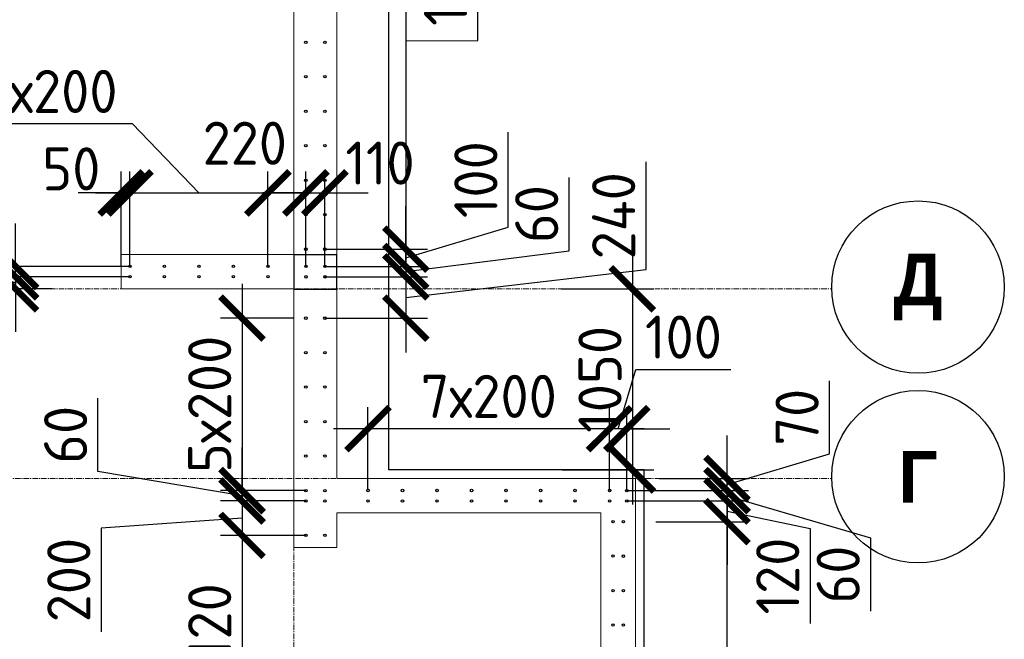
# Model space of a CAD drawing. Header units: millimetres. Extents: x -56135 to 1694203, y -446411 to -23139.
# Tile 245 of 256: x 1005969 to 1011676, y -118432 to -114838. Entities that reach past the tile are written whole.
import ezdxf

# ---------------------------------------------------------------- set-up
doc = ezdxf.new("R2010")
doc.units = ezdxf.units.MM
for name, pattern in [('01 Штриховая _4 мм_', [6, 3.5, -2.5]), ('______5', [1100, 800, -100, 100, -100]), ('HIDDEN2', [4.7625, 3.175, -1.5875]), ('осевая', [50.8, 31.75, -6.35, 6.35, -6.35])]:
    doc.linetypes.add(name, pattern=pattern)
for name, color, linetype, lineweight in [('0 Фундамент', 5, 'Continuous', 30), ('1 Стены', 3, 'Continuous', 30), ('Оси', 40, '______5', 18), ('РАЗМЕРЫ', 1, 'Continuous', 9), ('СТЕНЫ', 3, 'Continuous', 30)]:
    doc.layers.add(name, color=color, linetype=linetype, lineweight=lineweight)
doc.styles.add('Century Gothic', font='GOTHIC.TTF')
doc.styles.add('GOST-2.304_Type-B', font='GOST_Common.ttf')
doc.dimstyles.new('СПДС', dxfattribs={"dimscale": 100, "dimtxt": 2.5, "dimasz": 2.5, "dimexe": 1.25, "dimexo": 0, "dimtad": 1, "dimdec": 0, "dimtxsty": 'GOST-2.304_Type-B', "dimblk": 'ARCHTICK', "dimcen": 2.5, "dimdle": 2, "dimadec": 0, "dimazin": 2, "dimtfac": 0.75, "dimtdec": 0, "dimtmove": 1, "dimatfit": 3, "dimfxl": 1, "dimtolj": 1, "dimarcsym": 1})

# ---------------------------------------------------------------- blocks, each defined once
blk = doc.blocks.new('NSY101')
at = {"color": 0, "linetype": 'ByBlock', "lineweight": -2}
blk.add_circle((0, 0), 50, dxfattribs=at)
blk = doc.blocks.new('оси 2.2-2.3')
at = {"layer": 'Оси', "color": 16, "linetype": 'осевая', "lineweight": 0, "transparency": 33554687}
for p, q in [((521254.5, -104267.9), (521254.9, -134893.5)), ((468076.3, -116595.4), (524372.9, -116595.4)), ((468076.3, -117695.4), (524372.9, -117695.4))]:
    blk.add_line(p, q, dxfattribs=at)
at = {"layer": 'Оси', "color": 16, "linetype": 'Continuous', "lineweight": 25, "transparency": 33554687, "xscale": 9.999999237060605, "yscale": 9.999999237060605, "zscale": 9.999999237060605}
for p in [(524872.8, -116585.2), (524872.8, -117685.2)]:
    blk.add_blockref('NSY101', p, dxfattribs=at)
at = {"layer": 'Оси', "color": 16, "linetype": 'Continuous', "lineweight": 25, "transparency": 33554687, "char_height": 300, "attachment_point": 5, "style": 'Century Gothic'}
for s, insert, width in [('\\A1;{\\fCentury Gothic|i0|b1;\\H300.000000;\\W1.000000;\\C16;Д}\\P', (524872.8, -116585.2), 470), ('\\A1;{\\fCentury Gothic|i0|b1;\\H300.000000;\\W1.000000;\\C16;Г}\\P', (524872.8, -117685.2), 345)]:
    blk.add_mtext(s, dxfattribs=dict(at, insert=insert, width=width))
blk = doc.blocks.new('_ArchTick')
at = {"color": 0, "linetype": 'ByBlock', "const_width": 0.15}
blk.add_lwpolyline([(-0.5, -0.5), (0.5, 0.5)], dxfattribs=at)
blk = doc.blocks.new('*D281')
at = {"layer": 'DEFPOINTS', "color": 0, "transparency": 16777216}
for p in [(1009108, -116399.2), (1009113.7, -117449.2), (1009520.2, -117449.2)]:
    blk.add_point(p, dxfattribs=at)
at = {"layer": 'РАЗМЕРЫ', "color": 0, "lineweight": -2, "transparency": 16777216}
for p, q in [((1009520.2, -116199.2), (1009520.2, -117649.2)), ((1009108, -116399.2), (1009645.2, -116399.2)), ((1009113.7, -117449.2), (1009645.2, -117449.2))]:
    blk.add_line(p, q, dxfattribs=at)
at = {"layer": 'РАЗМЕРЫ', "color": 0, "lineweight": -2, "transparency": 16777216, "xscale": 250, "yscale": 250, "zscale": 250}
for p, rotation in [((1009520.2, -116399.2), 90), ((1009520.2, -117449.2), 270)]:
    blk.add_blockref('_ArchTick', p, dxfattribs=dict(at, rotation=rotation))
at = {"layer": 'РАЗМЕРЫ', "color": 0, "transparency": 16777216, "insert": (1009332.7, -116924.2), "char_height": 250, "attachment_point": 5, "rotation": 90, "style": 'GOST-2.304_Type-B'}
blk.add_mtext('\\A1;1050', dxfattribs=at)
blk = doc.blocks.new('стены тп')
at = {"layer": '1 Стены', "color": 252, "linetype": 'HIDDEN2', "lineweight": 0, "true_color": 0x939598}
for p, q in [((909640.6, -198725.6), (909640.6, -187275.6)), ((909390.6, -187525.6), (909390.6, -197425.6)), ((909390.6, -197425.6), (908390.4, -197425.6)), ((908390.4, -197425.6), (908390.4, -197545.6)), ((908390.4, -197545.6), (908390.4, -197625.6)), ((908390.4, -197625.6), (909390.6, -197625.6)), ((909390.6, -197625.6), (909390.6, -199125.6)), ((911370.6, -198725.6), (909640.6, -198725.6)), ((911370.6, -198925.6), (911370.6, -198725.6)), ((909640.6, -198925.6), (911170.6, -198925.6)), ((909640.6, -199125.6), (909640.6, -198925.6)), ((911170.6, -198925.6), (911170.6, -207025.6)), ((911370.6, -207225.6), (911370.6, -198925.6)), ((909640.6, -199125.6), (909390.6, -199125.6))]:
    blk.add_line(p, q, dxfattribs=at)
blk = doc.blocks.new('*D616')
at = {"layer": 'DEFPOINTS', "color": 0, "transparency": 16777216}
for p in [(1009488.2, -117629.5, -16.6), (1010069, -117629.5), (1009656.6, -117749.5)]:
    blk.add_point(p, dxfattribs=at)
at = {"layer": 'РАЗМЕРЫ', "color": 0, "lineweight": -2, "transparency": 16777216}
for p, q in [((1010069, -117629.5), (1010069, -117379.5)), ((1009488.2, -117629.5), (1010194, -117629.5)), ((1010069, -117749.5), (1010069, -117629.5)), ((1010069, -117749.5), (1010069, -117629.5)), ((1010069, -117689.5), (1010550.4, -117789.9)), ((1009656.6, -117749.5), (1010194, -117749.5)), ((1010069, -117749.5), (1010069, -117999.5)), ((1010550.4, -117789.9), (1010550.4, -118339.9))]:
    blk.add_line(p, q, dxfattribs=at)
at = {"layer": 'РАЗМЕРЫ', "color": 0, "lineweight": -2, "transparency": 16777216, "xscale": 250, "yscale": 250, "zscale": 250}
for p, rotation in [((1010069, -117629.5), 270), ((1010069, -117749.5), 90)]:
    blk.add_blockref('_ArchTick', p, dxfattribs=dict(at, rotation=rotation))
at = {"layer": 'РАЗМЕРЫ', "color": 0, "transparency": 16777216, "insert": (1010362.9, -118064.9), "char_height": 250, "attachment_point": 5, "rotation": 90, "style": 'GOST-2.304_Type-B'}
blk.add_mtext('\\A1;120', dxfattribs=at)
blk = doc.blocks.new('*D617')
at = {"layer": 'DEFPOINTS', "color": 0, "transparency": 16777216}
for p in [(1009488.2, -117569.2, -16.6), (1010069, -117569.2), (1009605.7, -117629.5)]:
    blk.add_point(p, dxfattribs=at)
at = {"layer": 'РАЗМЕРЫ', "color": 0, "lineweight": -2, "transparency": 16777216}
for p, q in [((1010069, -117569.2), (1010069, -117319.2)), ((1009488.2, -117569.2), (1010194, -117569.2)), ((1010069, -117629.5), (1010069, -117569.2)), ((1010069, -117629.5), (1010069, -117569.2)), ((1010069, -117599.3), (1010900.9, -117844)), ((1009605.7, -117629.5), (1010194, -117629.5)), ((1010069, -117629.5), (1010069, -117879.5)), ((1010900.9, -117844), (1010900.9, -118269))]:
    blk.add_line(p, q, dxfattribs=at)
at = {"layer": 'РАЗМЕРЫ', "color": 0, "lineweight": -2, "transparency": 16777216, "xscale": 250, "yscale": 250, "zscale": 250}
for p, rotation in [((1010069, -117569.2), 270), ((1010069, -117629.5), 90)]:
    blk.add_blockref('_ArchTick', p, dxfattribs=dict(at, rotation=rotation))
at = {"layer": 'РАЗМЕРЫ', "color": 0, "transparency": 16777216, "insert": (1010713.4, -118056.5), "char_height": 250, "attachment_point": 5, "rotation": 90, "style": 'GOST-2.304_Type-B'}
blk.add_mtext('\\A1;60', dxfattribs=at)
blk = doc.blocks.new('*D618')
at = {"layer": 'DEFPOINTS', "color": 0, "transparency": 16777216}
for p in [(1009388.2, -117210.2), (1009388.2, -117568.8, -16.6), (1009488.2, -117569.2, -16.6)]:
    blk.add_point(p, dxfattribs=at)
at = {"layer": 'РАЗМЕРЫ', "color": 0, "lineweight": -2, "transparency": 16777216}
for p, q in [((1009438.2, -117210.2), (1009541.3, -116866.4)), ((1009541.3, -116866.4), (1010091.3, -116866.4)), ((1009388.2, -117568.8), (1009388.2, -117085.2)), ((1009488.2, -117569.2), (1009488.2, -117085.2)), ((1009388.2, -117210.2), (1009138.2, -117210.2)), ((1009488.2, -117210.2), (1009388.2, -117210.2)), ((1009488.2, -117210.2), (1009388.2, -117210.2)), ((1009488.2, -117210.2), (1009738.2, -117210.2))]:
    blk.add_line(p, q, dxfattribs=at)
at = {"layer": 'РАЗМЕРЫ', "color": 0, "lineweight": -2, "transparency": 16777216, "xscale": 250, "yscale": 250, "zscale": 250}
blk.add_blockref('_ArchTick', (1009388.2, -117210.2), dxfattribs=at)
at = {"layer": 'РАЗМЕРЫ', "color": 0, "lineweight": -2, "transparency": 16777216, "xscale": 250, "yscale": 250, "zscale": 250, "rotation": 180}
blk.add_blockref('_ArchTick', (1009488.2, -117210.2), dxfattribs=at)
at = {"layer": 'РАЗМЕРЫ', "color": 0, "transparency": 16777216, "insert": (1009816.3, -116678.9), "char_height": 250, "attachment_point": 5, "style": 'GOST-2.304_Type-B'}
blk.add_mtext('\\A1;100', dxfattribs=at)
blk = doc.blocks.new('*D619')
at = {"layer": 'DEFPOINTS', "color": 0, "transparency": 16777216}
for p in [(1007987.9, -117210.2), (1009388.2, -117499.2), (1007987.9, -117561.8, -16.6)]:
    blk.add_point(p, dxfattribs=at)
at = {"layer": 'РАЗМЕРЫ', "color": 0, "lineweight": -2, "transparency": 16777216}
for p, q in [((1007987.9, -117561.8), (1007987.9, -117085.2)), ((1009388.2, -117499.2), (1009388.2, -117085.2)), ((1009588.2, -117210.2), (1007787.9, -117210.2))]:
    blk.add_line(p, q, dxfattribs=at)
at = {"layer": 'РАЗМЕРЫ', "color": 0, "lineweight": -2, "transparency": 16777216, "xscale": 250, "yscale": 250, "zscale": 250, "rotation": 180}
blk.add_blockref('_ArchTick', (1007987.9, -117210.2), dxfattribs=at)
at = {"layer": 'РАЗМЕРЫ', "color": 0, "lineweight": -2, "transparency": 16777216, "xscale": 250, "yscale": 250, "zscale": 250}
blk.add_blockref('_ArchTick', (1009388.2, -117210.2), dxfattribs=at)
at = {"layer": 'РАЗМЕРЫ', "color": 0, "transparency": 16777216, "insert": (1008688, -117022.7), "char_height": 250, "attachment_point": 5, "style": 'GOST-2.304_Type-B'}
blk.add_mtext('\\A1;7х200', dxfattribs=at)
blk = doc.blocks.new('*D633')
at = {"layer": 'DEFPOINTS', "color": 0, "transparency": 16777216}
for p in [(1007627.8, -117569.1, -720), (1007258.2, -117629.4), (1007627.8, -117629.4, -720)]:
    blk.add_point(p, dxfattribs=at)
at = {"layer": 'РАЗМЕРЫ', "color": 0, "lineweight": -2, "transparency": 16777216}
for p, q in [((1006423.1, -117458.4), (1006423.1, -117033.4)), ((1007258.2, -117569.1), (1007258.2, -117319.1)), ((1007258.2, -117599.2), (1006423.1, -117458.4)), ((1007627.8, -117569.1), (1007133.2, -117569.1)), ((1007258.2, -117569.1), (1007258.2, -117629.4)), ((1007258.2, -117569.1), (1007258.2, -117629.4)), ((1007627.8, -117629.4), (1007133.2, -117629.4)), ((1007258.2, -117629.4), (1007258.2, -117879.4))]:
    blk.add_line(p, q, dxfattribs=at)
at = {"layer": 'РАЗМЕРЫ', "color": 0, "lineweight": -2, "transparency": 16777216, "xscale": 250, "yscale": 250, "zscale": 250}
for p, rotation in [((1007258.2, -117569.1), 270), ((1007258.2, -117629.4), 90)]:
    blk.add_blockref('_ArchTick', p, dxfattribs=dict(at, rotation=rotation))
at = {"layer": 'РАЗМЕРЫ', "color": 0, "transparency": 16777216, "insert": (1006235.6, -117245.9), "char_height": 250, "attachment_point": 5, "rotation": 90, "style": 'GOST-2.304_Type-B'}
blk.add_mtext('\\A1;60', dxfattribs=at)
blk = doc.blocks.new('*D634')
at = {"layer": 'DEFPOINTS', "color": 0, "transparency": 16777216}
for p in [(1007627.8, -117629.4, -720), (1007258.2, -117829.1), (1007627.8, -117829.1, -720)]:
    blk.add_point(p, dxfattribs=at)
at = {"layer": 'РАЗМЕРЫ', "color": 0, "lineweight": -2, "transparency": 16777216}
for p, q in [((1007258.2, -117429.4), (1007258.2, -118029.1)), ((1007627.8, -117629.4), (1007133.2, -117629.4)), ((1007258.2, -117729.2), (1006441.7, -117788.1)), ((1006441.7, -117788.1), (1006441.7, -118388.1)), ((1007627.8, -117829.1), (1007133.2, -117829.1))]:
    blk.add_line(p, q, dxfattribs=at)
at = {"layer": 'РАЗМЕРЫ', "color": 0, "lineweight": -2, "transparency": 16777216, "xscale": 250, "yscale": 250, "zscale": 250}
for p, rotation in [((1007258.2, -117629.4), 90), ((1007258.2, -117829.1), 270)]:
    blk.add_blockref('_ArchTick', p, dxfattribs=dict(at, rotation=rotation))
at = {"layer": 'РАЗМЕРЫ', "color": 0, "transparency": 16777216, "insert": (1006254.2, -118088.1), "char_height": 250, "attachment_point": 5, "rotation": 90, "style": 'GOST-2.304_Type-B'}
blk.add_mtext('\\A1;200', dxfattribs=at)
blk = doc.blocks.new('*D635')
at = {"layer": 'DEFPOINTS', "color": 0, "transparency": 16777216}
for p in [(1007627.8, -117829.1, -720), (1007258.2, -118949.1), (1007627.8, -118949.1, -720)]:
    blk.add_point(p, dxfattribs=at)
at = {"layer": 'РАЗМЕРЫ', "color": 0, "lineweight": -2, "transparency": 16777216}
for p, q in [((1007258.2, -117629.1), (1007258.2, -119149.1)), ((1007627.8, -117829.1), (1007133.2, -117829.1)), ((1007627.8, -118949.1), (1007133.2, -118949.1))]:
    blk.add_line(p, q, dxfattribs=at)
at = {"layer": 'РАЗМЕРЫ', "color": 0, "lineweight": -2, "transparency": 16777216, "xscale": 250, "yscale": 250, "zscale": 250}
for p, rotation in [((1007258.2, -117829.1), 90), ((1007258.2, -118949.1), 270)]:
    blk.add_blockref('_ArchTick', p, dxfattribs=dict(at, rotation=rotation))
at = {"layer": 'РАЗМЕРЫ', "color": 0, "transparency": 16777216, "insert": (1007070.7, -118389.1), "char_height": 250, "attachment_point": 5, "rotation": 90, "style": 'GOST-2.304_Type-B'}
blk.add_mtext('\\A1;1120', dxfattribs=at)
blk = doc.blocks.new('*D686')
at = {"layer": 'DEFPOINTS', "color": 0, "transparency": 16777216}
for p in [(1006558, -115842.6), (1006558, -116268.8), (1006608.2, -116268.8, -16.6)]:
    blk.add_point(p, dxfattribs=at)
at = {"layer": 'РАЗМЕРЫ', "color": 0, "lineweight": -2, "transparency": 16777216}
for p, q in [((1006558, -116268.8), (1006558, -115717.6)), ((1006608.2, -116268.8), (1006608.2, -115717.6)), ((1006558, -115842.6), (1006308, -115842.6)), ((1006608.2, -115842.6), (1006558, -115842.6)), ((1006608.2, -115842.6), (1006858.2, -115842.6))]:
    blk.add_line(p, q, dxfattribs=at)
at = {"layer": 'РАЗМЕРЫ', "color": 0, "lineweight": -2, "transparency": 16777216, "xscale": 250, "yscale": 250, "zscale": 250}
blk.add_blockref('_ArchTick', (1006558, -115842.6), dxfattribs=at)
at = {"layer": 'РАЗМЕРЫ', "color": 0, "lineweight": -2, "transparency": 16777216, "xscale": 250, "yscale": 250, "zscale": 250, "rotation": 180}
blk.add_blockref('_ArchTick', (1006608.2, -115842.6), dxfattribs=at)
at = {"layer": 'РАЗМЕРЫ', "color": 0, "transparency": 16777216, "insert": (1006268.7, -115703.4), "char_height": 250, "attachment_point": 5, "style": 'GOST-2.304_Type-B'}
blk.add_mtext('\\A1;50', dxfattribs=at)
blk = doc.blocks.new('*D687')
at = {"layer": 'DEFPOINTS', "color": 0, "transparency": 16777216}
for p in [(1007408.2, -115842.6), (1006608.2, -116268.8, -16.6), (1007408.2, -116268.8, -16.6)]:
    blk.add_point(p, dxfattribs=at)
at = {"layer": 'РАЗМЕРЫ', "color": 0, "lineweight": -2, "transparency": 16777216}
for p, q in [((1006623.1, -115441.7), (1005648.1, -115441.7)), ((1007008.2, -115842.6), (1006623.1, -115441.7)), ((1006608.2, -116268.8), (1006608.2, -115717.6)), ((1007408.2, -116268.8), (1007408.2, -115717.6)), ((1006408.2, -115842.6), (1007608.2, -115842.6))]:
    blk.add_line(p, q, dxfattribs=at)
at = {"layer": 'РАЗМЕРЫ', "color": 0, "lineweight": -2, "transparency": 16777216, "xscale": 250, "yscale": 250, "zscale": 250, "rotation": 180}
blk.add_blockref('_ArchTick', (1006608.2, -115842.6), dxfattribs=at)
at = {"layer": 'РАЗМЕРЫ', "color": 0, "lineweight": -2, "transparency": 16777216, "xscale": 250, "yscale": 250, "zscale": 250}
blk.add_blockref('_ArchTick', (1007408.2, -115842.6), dxfattribs=at)
at = {"layer": 'РАЗМЕРЫ', "color": 0, "transparency": 16777216, "insert": (1006135.6, -115254.2), "char_height": 250, "attachment_point": 5, "style": 'GOST-2.304_Type-B'}
blk.add_mtext('\\A1;4х200', dxfattribs=at)
blk = doc.blocks.new('*D688')
at = {"layer": 'DEFPOINTS', "color": 0, "transparency": 16777216}
for p in [(1007628.2, -115842.6), (1007408.2, -116268.8, -16.6), (1007628.2, -116269.1, -720)]:
    blk.add_point(p, dxfattribs=at)
at = {"layer": 'РАЗМЕРЫ', "color": 0, "lineweight": -2, "transparency": 16777216}
for p, q in [((1007408.2, -116268.8), (1007408.2, -115717.6)), ((1007628.2, -116269.1), (1007628.2, -115717.6)), ((1007208.2, -115842.6), (1007828.2, -115842.6))]:
    blk.add_line(p, q, dxfattribs=at)
at = {"layer": 'РАЗМЕРЫ', "color": 0, "lineweight": -2, "transparency": 16777216, "xscale": 250, "yscale": 250, "zscale": 250, "rotation": 180}
blk.add_blockref('_ArchTick', (1007408.2, -115842.6), dxfattribs=at)
at = {"layer": 'РАЗМЕРЫ', "color": 0, "lineweight": -2, "transparency": 16777216, "xscale": 250, "yscale": 250, "zscale": 250}
blk.add_blockref('_ArchTick', (1007628.2, -115842.6), dxfattribs=at)
at = {"layer": 'РАЗМЕРЫ', "color": 0, "transparency": 16777216, "insert": (1007274, -115554.5), "char_height": 250, "attachment_point": 5, "style": 'GOST-2.304_Type-B'}
blk.add_mtext('\\A1;220', dxfattribs=at)
blk = doc.blocks.new('*D689')
at = {"layer": 'DEFPOINTS', "color": 0, "transparency": 16777216}
for p in [(1007738.5, -115842.6), (1007628.2, -116269.1, -720), (1007738.5, -116269.1, -720)]:
    blk.add_point(p, dxfattribs=at)
at = {"layer": 'РАЗМЕРЫ', "color": 0, "lineweight": -2, "transparency": 16777216}
for p, q in [((1007628.2, -116269.1), (1007628.2, -115717.6)), ((1007738.5, -116269.1), (1007738.5, -115717.6)), ((1007628.2, -115842.6), (1007378.2, -115842.6)), ((1007628.2, -115842.6), (1007738.5, -115842.6)), ((1007738.5, -115842.6), (1007988.5, -115842.6))]:
    blk.add_line(p, q, dxfattribs=at)
at = {"layer": 'РАЗМЕРЫ', "color": 0, "lineweight": -2, "transparency": 16777216, "xscale": 250, "yscale": 250, "zscale": 250}
blk.add_blockref('_ArchTick', (1007628.2, -115842.6), dxfattribs=at)
at = {"layer": 'РАЗМЕРЫ', "color": 0, "lineweight": -2, "transparency": 16777216, "xscale": 250, "yscale": 250, "zscale": 250, "rotation": 180}
blk.add_blockref('_ArchTick', (1007738.5, -115842.6), dxfattribs=at)
at = {"layer": 'РАЗМЕРЫ', "color": 0, "transparency": 16777216, "insert": (1008057.7, -115669.6), "char_height": 250, "attachment_point": 5, "style": 'GOST-2.304_Type-B'}
blk.add_mtext('\\A1;110', dxfattribs=at)
blk = doc.blocks.new('*D437')
at = {"layer": 'DEFPOINTS', "color": 0, "transparency": 16777216}
for p in [(1005945.7, -116269.2), (1006608, -116269.2), (1006608, -116329.5)]:
    blk.add_point(p, dxfattribs=at)
at = {"layer": 'РАЗМЕРЫ', "color": 0, "lineweight": -2, "transparency": 16777216}
for p, q in [((1005945.7, -116269.2), (1005945.7, -116019.2)), ((1006608, -116269.2), (1005820.7, -116269.2)), ((1005945.7, -116329.5), (1005945.7, -116269.2)), ((1006608, -116329.5), (1005820.7, -116329.5)), ((1005945.7, -116329.5), (1005945.7, -116579.5))]:
    blk.add_line(p, q, dxfattribs=at)
at = {"layer": 'РАЗМЕРЫ', "color": 0, "lineweight": -2, "transparency": 16777216, "xscale": 250, "yscale": 250, "zscale": 250}
for p, rotation in [((1005945.7, -116269.2), 270), ((1005945.7, -116329.5), 90)]:
    blk.add_blockref('_ArchTick', p, dxfattribs=dict(at, rotation=rotation))
at = {"layer": 'РАЗМЕРЫ', "color": 0, "transparency": 16777216, "insert": (1005729.6, -115925.2), "char_height": 250, "attachment_point": 5, "rotation": 90, "style": 'GOST-2.304_Type-B'}
blk.add_mtext('\\A1;60', dxfattribs=at)
blk = doc.blocks.new('*D690')
at = {"layer": 'DEFPOINTS', "color": 0, "transparency": 16777216}
for p in [(1007738.2, -113751.3), (1007738.2, -116169.1, -720), (1008207.1, -116169.1)]:
    blk.add_point(p, dxfattribs=at)
at = {"layer": 'РАЗМЕРЫ', "color": 0, "lineweight": -2, "transparency": 16777216}
for p, q in [((1008207.1, -113551.3), (1008207.1, -116369.1)), ((1007738.2, -113751.3), (1008332.1, -113751.3)), ((1008624.8, -114959.4), (1008624.8, -113884.4)), ((1008207.1, -114960.2), (1008624.8, -114959.4)), ((1007738.2, -116169.1), (1008332.1, -116169.1))]:
    blk.add_line(p, q, dxfattribs=at)
at = {"layer": 'РАЗМЕРЫ', "color": 0, "lineweight": -2, "transparency": 16777216, "xscale": 250, "yscale": 250, "zscale": 250}
for p, rotation in [((1008207.1, -113751.3), 90), ((1008207.1, -116169.1), 270)]:
    blk.add_blockref('_ArchTick', p, dxfattribs=dict(at, rotation=rotation))
at = {"layer": 'РАЗМЕРЫ', "color": 0, "transparency": 16777216, "insert": (1008437.3, -114421.9), "char_height": 250, "attachment_point": 5, "rotation": 90, "style": 'GOST-2.304_Type-B'}
blk.add_mtext('\\A1;12х200', dxfattribs=at)
blk = doc.blocks.new('*D438')
at = {"layer": 'DEFPOINTS', "color": 0, "transparency": 16777216}
for p in [(1007738.2, -116169.1, -720), (1007738.5, -116269.1), (1008207.1, -116269.1)]:
    blk.add_point(p, dxfattribs=at)
at = {"layer": 'РАЗМЕРЫ', "color": 0, "lineweight": -2, "transparency": 16777216}
for p, q in [((1008800.8, -116040.9), (1008800.8, -115490.9)), ((1008207.1, -116169.1), (1008207.1, -115919.1)), ((1008207.1, -116219.1), (1008800.8, -116040.9)), ((1007738.2, -116169.1), (1008332.1, -116169.1)), ((1008207.1, -116169.1), (1008207.1, -116269.1)), ((1008207.1, -116169.1), (1008207.1, -116269.1)), ((1007738.5, -116269.1), (1008332.1, -116269.1)), ((1008207.1, -116269.1), (1008207.1, -116519.1))]:
    blk.add_line(p, q, dxfattribs=at)
at = {"layer": 'РАЗМЕРЫ', "color": 0, "lineweight": -2, "transparency": 16777216, "xscale": 250, "yscale": 250, "zscale": 250}
for p, rotation in [((1008207.1, -116169.1), 270), ((1008207.1, -116269.1), 90)]:
    blk.add_blockref('_ArchTick', p, dxfattribs=dict(at, rotation=rotation))
at = {"layer": 'РАЗМЕРЫ', "color": 0, "transparency": 16777216, "insert": (1008613.3, -115765.9), "char_height": 250, "attachment_point": 5, "rotation": 90, "style": 'GOST-2.304_Type-B'}
blk.add_mtext('\\A1;100', dxfattribs=at)
blk = doc.blocks.new('*D691')
at = {"layer": 'DEFPOINTS', "color": 0, "transparency": 16777216}
for p in [(1007738.5, -116269.1), (1007738.5, -116329.4, -720), (1008207.1, -116329.4)]:
    blk.add_point(p, dxfattribs=at)
at = {"layer": 'РАЗМЕРЫ', "color": 0, "lineweight": -2, "transparency": 16777216}
for p, q in [((1009153.5, -116177.8), (1009153.5, -115752.8)), ((1008207.1, -116269.1), (1008207.1, -116019.1)), ((1008207.1, -116299.2), (1009153.5, -116177.8)), ((1007738.5, -116269.1), (1008332.1, -116269.1)), ((1008207.1, -116269.1), (1008207.1, -116329.4)), ((1008207.1, -116269.1), (1008207.1, -116329.4)), ((1007738.5, -116329.4), (1008332.1, -116329.4)), ((1008207.1, -116329.4), (1008207.1, -116579.4))]:
    blk.add_line(p, q, dxfattribs=at)
at = {"layer": 'РАЗМЕРЫ', "color": 0, "lineweight": -2, "transparency": 16777216, "xscale": 250, "yscale": 250, "zscale": 250}
for p, rotation in [((1008207.1, -116269.1), 270), ((1008207.1, -116329.4), 90)]:
    blk.add_blockref('_ArchTick', p, dxfattribs=dict(at, rotation=rotation))
at = {"layer": 'РАЗМЕРЫ', "color": 0, "transparency": 16777216, "insert": (1008966, -115965.3), "char_height": 250, "attachment_point": 5, "rotation": 90, "style": 'GOST-2.304_Type-B'}
blk.add_mtext('\\A1;60', dxfattribs=at)
blk = doc.blocks.new('*D692')
at = {"layer": 'DEFPOINTS', "color": 0, "transparency": 16777216}
for p in [(1007738.5, -116329.4, -720), (1007738.2, -116569.1, -720), (1008207.1, -116569.1)]:
    blk.add_point(p, dxfattribs=at)
at = {"layer": 'РАЗМЕРЫ', "color": 0, "lineweight": -2, "transparency": 16777216}
for p, q in [((1009599.6, -116287.7), (1009599.6, -115662.7)), ((1008207.1, -116129.4), (1008207.1, -116769.1)), ((1008207.1, -116449.2), (1009599.6, -116287.7)), ((1007738.5, -116329.4), (1008332.1, -116329.4)), ((1007738.2, -116569.1), (1008332.1, -116569.1))]:
    blk.add_line(p, q, dxfattribs=at)
at = {"layer": 'РАЗМЕРЫ', "color": 0, "lineweight": -2, "transparency": 16777216, "xscale": 250, "yscale": 250, "zscale": 250}
for p, rotation in [((1008207.1, -116329.4), 90), ((1008207.1, -116569.1), 270)]:
    blk.add_blockref('_ArchTick', p, dxfattribs=dict(at, rotation=rotation))
at = {"layer": 'РАЗМЕРЫ', "color": 0, "transparency": 16777216, "insert": (1009412.1, -115975.2), "char_height": 250, "attachment_point": 5, "rotation": 90, "style": 'GOST-2.304_Type-B'}
blk.add_mtext('\\A1;240', dxfattribs=at)
blk = doc.blocks.new('*D439')
at = {"layer": 'DEFPOINTS', "color": 0, "transparency": 16777216}
for p in [(1007558.2, -116569.1), (1007258.2, -117569.1), (1007558.2, -117569.1)]:
    blk.add_point(p, dxfattribs=at)
at = {"layer": 'РАЗМЕРЫ', "color": 0, "lineweight": -2, "transparency": 16777216}
for p, q in [((1007258.2, -116369.1), (1007258.2, -117769.1)), ((1007558.2, -116569.1), (1007133.2, -116569.1)), ((1007558.2, -117569.1), (1007133.2, -117569.1))]:
    blk.add_line(p, q, dxfattribs=at)
at = {"layer": 'РАЗМЕРЫ', "color": 0, "lineweight": -2, "transparency": 16777216, "xscale": 250, "yscale": 250, "zscale": 250}
for p, rotation in [((1007258.2, -116569.1), 90), ((1007258.2, -117569.1), 270)]:
    blk.add_blockref('_ArchTick', p, dxfattribs=dict(at, rotation=rotation))
at = {"layer": 'РАЗМЕРЫ', "color": 0, "transparency": 16777216, "insert": (1007070.7, -117069.1), "char_height": 250, "attachment_point": 5, "rotation": 90, "style": 'GOST-2.304_Type-B'}
blk.add_mtext('\\A1;5х200', dxfattribs=at)
blk = doc.blocks.new('*D853')
at = {"layer": 'DEFPOINTS', "color": 0, "transparency": 16777216}
for p in [(1009676, -117499.2), (1010069, -117499.2), (1009488.2, -117569.2, -16.6)]:
    blk.add_point(p, dxfattribs=at)
at = {"layer": 'РАЗМЕРЫ', "color": 0, "lineweight": -2, "transparency": 16777216}
for p, q in [((1010662.8, -117356), (1010662.8, -116932.2)), ((1010069, -117499.2), (1010069, -117249.2)), ((1010069, -117534.2), (1010662.8, -117356)), ((1009676, -117499.2), (1010194, -117499.2)), ((1010069, -117569.2), (1010069, -117499.2)), ((1010069, -117569.2), (1010069, -117499.2)), ((1009488.2, -117569.2), (1010194, -117569.2)), ((1010069, -117569.2), (1010069, -117819.2))]:
    blk.add_line(p, q, dxfattribs=at)
at = {"layer": 'РАЗМЕРЫ', "color": 0, "lineweight": -2, "transparency": 16777216, "xscale": 250, "yscale": 250, "zscale": 250}
for p, rotation in [((1010069, -117499.2), 270), ((1010069, -117569.2), 90)]:
    blk.add_blockref('_ArchTick', p, dxfattribs=dict(at, rotation=rotation))
at = {"layer": 'РАЗМЕРЫ', "color": 0, "transparency": 16777216, "insert": (1010475.3, -117144.1), "char_height": 250, "attachment_point": 5, "rotation": 90, "style": 'GOST-2.304_Type-B'}
blk.add_mtext('\\A1;70', dxfattribs=at)
blk = doc.blocks.new('*D936')
at = {"layer": 'DEFPOINTS', "color": 0, "transparency": 16777216}
for p in [(1009656.6, -117749.5), (1010069, -117749.5), (1009468.2, -125749.5, -16.6)]:
    blk.add_point(p, dxfattribs=at)
at = {"layer": 'РАЗМЕРЫ', "color": 0, "lineweight": -2, "transparency": 16777216}
for p, q in [((1010069, -125949.5), (1010069, -117549.5)), ((1009656.6, -117749.5), (1010194, -117749.5)), ((1009468.2, -125749.5), (1010194, -125749.5))]:
    blk.add_line(p, q, dxfattribs=at)
at = {"layer": 'РАЗМЕРЫ', "color": 0, "lineweight": -2, "transparency": 16777216, "xscale": 250, "yscale": 250, "zscale": 250}
for p, rotation in [((1010069, -117749.5), 90), ((1010069, -125749.5), 270)]:
    blk.add_blockref('_ArchTick', p, dxfattribs=dict(at, rotation=rotation))
at = {"layer": 'РАЗМЕРЫ', "color": 0, "transparency": 16777216, "insert": (1009881.5, -121749.5), "char_height": 250, "attachment_point": 5, "rotation": 90, "style": 'GOST-2.304_Type-B'}
blk.add_mtext('\\A1;40х200', dxfattribs=at)
blk = doc.blocks.new('стены  тп')
at = {"layer": 'СТЕНЫ', "color": 251, "linetype": '01 Штриховая _4 мм_', "lineweight": 0, "true_color": 0x636466}
for p, q in [((589762.3, -327825.7, 3100), (589762.3, -316375.7, 3100)), ((589512.3, -316625.7, 3100), (589512.3, -326525.7, 3100)), ((589512.3, -326525.7, 3100), (588512.1, -326525.7, 3100)), ((588512.1, -326525.7, 3100), (588512.1, -326645.7, 3100)), ((588512.1, -326645.7, 3100), (588512.1, -326725.7, 3100)), ((588512.1, -326725.7, 3100), (589512.3, -326725.7, 3100)), ((589512.3, -326725.7, 3100), (589512.3, -328225.7, 3100)), ((591492.3, -327825.7, 3100), (589762.3, -327825.7, 3100)), ((591492.3, -328025.7, 3100), (591492.3, -327825.7, 3100)), ((589762.3, -328025.7, 3100), (591292.3, -328025.7, 3100)), ((589762.3, -328225.7, 3100), (589762.3, -328025.7, 3100)), ((591292.3, -328025.7, 3100), (591292.3, -336125.7, 3100)), ((591492.3, -336325.7, 3100), (591492.3, -328025.7, 3100)), ((589762.3, -328225.7, 3100), (589512.3, -328225.7, 3100))]:
    blk.add_line(p, q, dxfattribs=at)
blk = doc.blocks.new('*D1458')
at = {"layer": 'DEFPOINTS', "color": 0, "transparency": 16777216}
for p in [(1006608, -116329.5, 360), (1005945.7, -116399.2), (1006157.7, -116399.2)]:
    blk.add_point(p, dxfattribs=at)
at = {"layer": 'РАЗМЕРЫ', "color": 0, "lineweight": -2, "transparency": 16777216}
for p, q in [((1005601.9, -116261.2), (1005601.9, -115837.3)), ((1005945.7, -116329.5), (1005945.7, -116079.5)), ((1005945.7, -116364.3), (1005601.9, -116261.2)), ((1006608, -116329.5), (1005820.7, -116329.5)), ((1005945.7, -116329.5), (1005945.7, -116399.2)), ((1005945.7, -116329.5), (1005945.7, -116399.2)), ((1006157.7, -116399.2), (1005820.7, -116399.2)), ((1005945.7, -116399.2), (1005945.7, -116649.2))]:
    blk.add_line(p, q, dxfattribs=at)
at = {"layer": 'РАЗМЕРЫ', "color": 0, "lineweight": -2, "transparency": 16777216, "xscale": 250, "yscale": 250, "zscale": 250}
for p, rotation in [((1005945.7, -116329.5), 270), ((1005945.7, -116399.2), 90)]:
    blk.add_blockref('_ArchTick', p, dxfattribs=dict(at, rotation=rotation))
at = {"layer": 'РАЗМЕРЫ', "color": 0, "transparency": 16777216, "insert": (1005414.4, -116049.3), "char_height": 250, "attachment_point": 5, "rotation": 90, "style": 'GOST-2.304_Type-B'}
blk.add_mtext('\\A1;70', dxfattribs=at)

msp = doc.modelspace()

# ---------------------------------------------------------------- linework, layer by layer
at = {"color": 1, "lineweight": 30}
msp.add_lwpolyline([(1007808.2, -116201.3), (1007558.2, -116201.3), (1007558.2, -116401.3), (1007808.2, -116401.3)], close=True, dxfattribs=at)
at = {"layer": '0 Фундамент'}
msp.add_lwpolyline([(960458, -105949.2), (960458, -130129.2), (967808, -130129.2), (967808, -130129.2), (980308, -130129.2), (980308, -130129.2), (982658, -130129.2), (982658, -130129.2), (1008108, -130129.2), (1008108, -126049.2), (1009588, -126049.2), (1009588, -117449.2), (1008108, -117449.2), (1008108, -105949.2), (960458, -105949.2)], dxfattribs=at)
at = {"layer": 'РАЗМЕРЫ', "color": 1}
msp.add_line((1007808.2, -116399.2), (1007808.2, -116206.1), dxfattribs=at)
msp.add_lwpolyline([(1009338.2, -117990.3), (1009338.2, -117699.2), (1009096, -117699.2)], dxfattribs=at)
at = {"layer": 'РАЗМЕРЫ', "color": 8, "linetype": 'Continuous', "lineweight": 30}
for centre in [(1007627.8, -114969.1, -720), (1007738.2, -114969.1, -720), (1007627.8, -115169.1, -720), (1007738.2, -115169.1, -720), (1007627.8, -115369.1, -720), (1007738.2, -115369.1, -720), (1007627.8, -115569.1, -720), (1007738.2, -115569.1, -720), (1007627.8, -115769.1, -720), (1007738.2, -115769.1, -720), (1007627.8, -115969.1, -720), (1007738.2, -115969.1, -720), (1007627.8, -116169.1, -720), (1007738.2, -116169.1, -720), (1006608.2, -116268.8, -16.6), (1006808.2, -116268.8, -16.6), (1007008.2, -116268.8, -16.6), (1007208.2, -116268.8, -16.6), (1007408.2, -116268.8, -16.6), (1007628.2, -116269.1, -720), (1007738.5, -116269.1, -720), (1006608.2, -116329.2, -16.6), (1006808.2, -116329.2, -16.6), (1007008.2, -116329.2, -16.6), (1007208.2, -116329.2, -16.6), (1007408.2, -116329.2, -16.6), (1007628.2, -116329.4, -720), (1007738.5, -116329.4, -720), (1007627.8, -116569.1, -720), (1007738.2, -116569.1, -720), (1007627.8, -116769.1, -720), (1007738.2, -116769.1, -720), (1007627.8, -116969.1, -720), (1007738.2, -116969.1, -720), (1007627.8, -117169.1, -720), (1007738.2, -117169.1, -720), (1007627.8, -117369.1, -720), (1007738.2, -117369.1, -720), (1007627.8, -117569.1, -720), (1007738.2, -117569.1, -720), (1007988.2, -117568.8, -16.6), (1008188.2, -117568.8, -16.6), (1008388.2, -117568.8, -16.6), (1008588.2, -117568.8, -16.6), (1008788.2, -117568.8, -16.6), (1008988.2, -117568.8, -16.6), (1009188.2, -117568.8, -16.6), (1009388.2, -117568.8, -16.6), (1009488.2, -117569.2, -16.6), (1007627.8, -117629.4, -720), (1007738.2, -117629.4, -720), (1007988.2, -117629.2, -16.6), (1008188.2, -117629.2, -16.6), (1008388.2, -117629.2, -16.6), (1008588.2, -117629.2, -16.6), (1008788.2, -117629.2, -16.6), (1008988.2, -117629.2, -16.6), (1009188.2, -117629.2, -16.6), (1009388.2, -117629.2, -16.6), (1009488.2, -117629.5, -16.6), (1009408.2, -117749.2, -16.6), (1009468.2, -117749.5, -16.6), (1007627.8, -117829.1, -720), (1007738.2, -117829.1, -720), (1009408.2, -117949.2, -16.6), (1009468.2, -117949.5, -16.6), (1009408.2, -118149.2, -16.6), (1009468.2, -118149.5, -16.6), (1009408.2, -118349.2, -16.6), (1009468.2, -118349.5, -16.6)]:
    msp.add_circle(centre, 7, dxfattribs=at)

# ---------------------------------------------------------------- block references
at = {"layer": 'РАЗМЕРЫ', "color": 1}
for name, p in [('оси 2.2-2.3', (486303.3, 196.2)), ('стены тп', (98167.6, 81226.5))]:
    msp.add_blockref(name, p, dxfattribs=at)
at = {"layer": 'РАЗМЕРЫ'}
msp.add_blockref('стены  тп', (418045.9, 210326.6, -3100), dxfattribs=at)

# ---------------------------------------------------------------- dimensions: what is measured, and where the dimension line sits
at = {"layer": 'РАЗМЕРЫ', "color": 1}
dim = msp.add_linear_dim(base=(1008207.1, -116169.1), p1=(1007738.2, -113751.3), p2=(1007738.2, -116169.1, -720), angle=90, text='12х200', dimstyle='СПДС', dxfattribs=at)
dim.commit()
dim.dimension.update_dxf_attribs({"geometry": '*D690', "text_midpoint": (1008624.8, -114896.9), "dimtype": 160})
dim = msp.add_linear_dim(base=(1007408.2, -115842.6), p1=(1006608.2, -116268.8, -16.6), p2=(1007408.2, -116268.8, -16.6), text='4х200', dimstyle='СПДС', dxfattribs=at)
dim.commit()
dim.dimension.update_dxf_attribs({"geometry": '*D687', "text_midpoint": (1006560.6, -115441.7), "dimtype": 160})
for base, p1, p2, picture, middle in [((1007628.2, -115842.6), (1007408.2, -116268.8, -16.6), (1007628.2, -116269.1, -720), '*D688', (1007274, -115742)), ((1006558, -115842.6), (1006608.2, -116268.8, -16.6), (1006558, -116268.8), '*D686', (1006268.7, -115890.9)), ((1007738.5, -115842.6), (1007628.2, -116269.1, -720), (1007738.5, -116269.1, -720), '*D689', (1008057.7, -115857.1))]:
    dim = msp.add_linear_dim(base=base, p1=p1, p2=p2, dimstyle='СПДС', dxfattribs=at)
    dim.commit()
    dim.dimension.update_dxf_attribs({"geometry": picture, "text_midpoint": middle, "dimtype": 160})
for base, p1, p2, picture, middle in [((1008207.1, -116269.1), (1007738.2, -116169.1, -720), (1007738.5, -116269.1), '*D438', (1008613.3, -115978.4)), ((1009520.2, -117449.2), (1009108, -116399.2), (1009113.7, -117449.2), '*D281', (1009332.7, -116924.2)), ((1010069, -117499.2), (1009488.2, -117569.2, -16.6), (1009676, -117499.2), '*D853', (1010475.3, -117293.5)), ((1007258.2, -118949.1), (1007627.8, -117829.1, -720), (1007627.8, -118949.1, -720), '*D635', (1007070.7, -118389.1))]:
    dim = msp.add_linear_dim(base=base, p1=p1, p2=p2, angle=90, dimstyle='СПДС', dxfattribs=at)
    dim.commit()
    dim.dimension.update_dxf_attribs({"geometry": picture, "text_midpoint": middle})
for base, p1, p2, picture, middle in [((1008207.1, -116569.1), (1007738.5, -116329.4, -720), (1007738.2, -116569.1, -720), '*D692', (1009599.6, -116225.2)), ((1008207.1, -116329.4), (1007738.5, -116269.1), (1007738.5, -116329.4, -720), '*D691', (1009153.5, -116115.3)), ((1007258.2, -117629.4), (1007627.8, -117569.1, -720), (1007627.8, -117629.4, -720), '*D633', (1006423.1, -117395.9)), ((1010069, -117569.2), (1009605.7, -117629.5), (1009488.2, -117569.2, -16.6), '*D617', (1010900.9, -117906.5)), ((1010069, -117629.5), (1009656.6, -117749.5), (1009488.2, -117629.5, -16.6), '*D616', (1010550.4, -117852.4)), ((1007258.2, -117829.1), (1007627.8, -117629.4, -720), (1007627.8, -117829.1, -720), '*D634', (1006441.7, -117850.6))]:
    dim = msp.add_linear_dim(base=base, p1=p1, p2=p2, angle=90, dimstyle='СПДС', dxfattribs=at)
    dim.commit()
    dim.dimension.update_dxf_attribs({"geometry": picture, "text_midpoint": middle, "dimtype": 160})
at = {"layer": 'РАЗМЕРЫ'}
dim = msp.add_linear_dim(base=(1005945.7, -116269.2, 360), p1=(1006608, -116329.5, 360), p2=(1006608, -116269.2, 360), angle=90, dimstyle='СПДС', dxfattribs=at)
dim.commit()
dim.dimension.update_dxf_attribs({"geometry": '*D437', "text_midpoint": (1005917.1, -115925.2, 360), "dimtype": 160})
dim = msp.add_linear_dim(base=(1005945.7, -116399.2), p1=(1006608, -116329.5, 360), p2=(1006157.7, -116399.2), angle=90, dimstyle='СПДС', dxfattribs=at)
dim.commit()
dim.dimension.update_dxf_attribs({"geometry": '*D1458', "text_midpoint": (1005414.4, -116198.7)})
at = {"layer": 'РАЗМЕРЫ', "color": 1}
for base, p1, p2, text, picture, middle in [((1007258.2, -117569.1), (1007558.2, -116569.1), (1007558.2, -117569.1), '5х200', '*D439', (1007070.7, -117069.1)), ((1010069, -117749.5), (1009468.2, -125749.5, -16.6), (1009656.6, -117749.5), '40х200', '*D936', (1009881.5, -121749.5))]:
    dim = msp.add_linear_dim(base=base, p1=p1, p2=p2, angle=90, text=text, dimstyle='СПДС', dxfattribs=at)
    dim.commit()
    dim.dimension.update_dxf_attribs({"geometry": picture, "text_midpoint": middle})
dim = msp.add_linear_dim(base=(1009388.2, -117210.2), p1=(1009488.2, -117569.2, -16.6), p2=(1009388.2, -117568.8, -16.6), dimstyle='СПДС', dxfattribs=at)
dim.commit()
dim.dimension.update_dxf_attribs({"geometry": '*D618', "text_midpoint": (1009603.8, -116678.9)})
dim = msp.add_linear_dim(base=(1007987.9, -117210.2), p1=(1009388.2, -117499.2), p2=(1007987.9, -117561.8, -16.6), text='7х200', dimstyle='СПДС', dxfattribs=at)
dim.commit()
dim.dimension.update_dxf_attribs({"geometry": '*D619', "text_midpoint": (1008688, -117022.7)})

doc.saveas('drawing.dxf')
